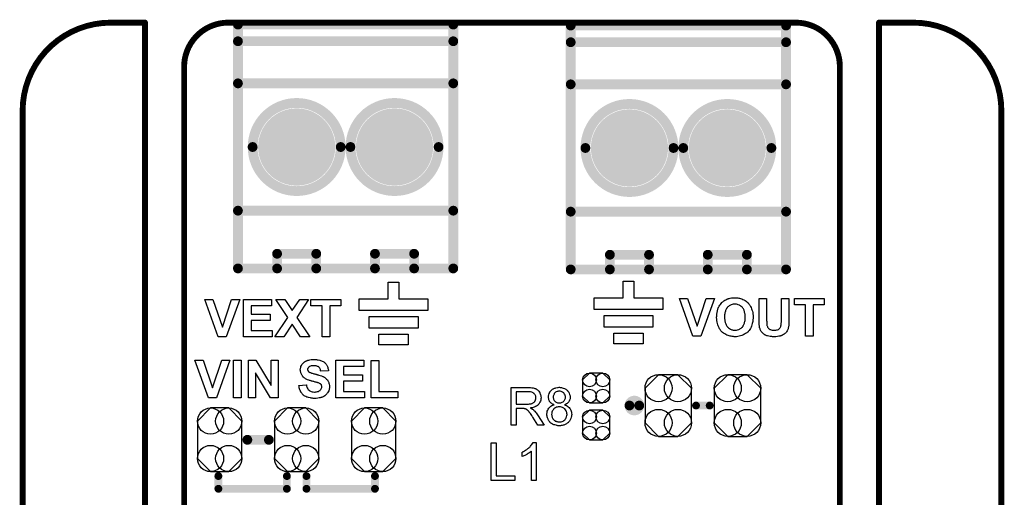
# Model space of a CAD drawing. Extents: x -0.07 to 0.95, y -0.15 to 2.1.
# Tile 13 of 13: x -0.05 to 0.95, y 1.62 to 2.1. Entities that reach past the tile are written whole.
import ezdxf

# ---------------------------------------------------------------- set-up
doc = ezdxf.new("R2010")
doc.units = 0
doc.layers.get('0').update_dxf_attribs({"linetype": 'CONTINUOUS'})
for name, color, linetype in [('gko', 6, 'CONTINUOUS'), ('gto', 2, 'CONTINUOUS'), ('gts', 1, 'CONTINUOUS')]:
    doc.layers.add(name, color=color, linetype=linetype)

# ---------------------------------------------------------------- blocks, each defined once
blk = doc.blocks.new('D34')
at = {"const_width": 0.003}
blk.add_lwpolyline([(-0.0015, 0, 1), (0.0015, 0, 1)], format="xyb", close=True, dxfattribs=at)
blk = doc.blocks.new('D36')
at = {"const_width": 0.005}
blk.add_lwpolyline([(-0.0025, 0, 1), (0.0025, 0, 1)], format="xyb", close=True, dxfattribs=at)
blk = doc.blocks.new('D33')
at = {"const_width": 0.004}
blk.add_lwpolyline([(-0.002, 0, 1), (0.002, 0, 1)], format="xyb", close=True, dxfattribs=at)
blk = doc.blocks.new('D75')
blk.add_lwpolyline([(-0.0068, -0.0152), (0.0068, -0.0152), (0.0138, -0.0082), (0.0138, 0.0082), (0.0068, 0.0152), (-0.0068, 0.0152), (-0.0138, 0.0082), (-0.0138, -0.0082)], close=True)
for centre in [(-0.0068, 0.0082), (0.0068, 0.0082), (-0.0068, -0.0082), (0.0068, -0.0082)]:
    blk.add_circle(centre, 0.007)
blk = doc.blocks.new('D76')
blk.add_lwpolyline([(-0.0227, 0.0191), (-0.0227, -0.0191), (-0.0093, -0.0325), (0.0093, -0.0325), (0.0227, -0.0191), (0.0227, 0.0191), (0.0093, 0.0325), (-0.0093, 0.0325)], close=True)
for centre in [(-0.0093, 0.0191), (0.0093, 0.0191), (-0.0093, -0.0191), (0.0093, -0.0191)]:
    blk.add_circle(centre, 0.0134)
blk = doc.blocks.new('D79')
blk.add_lwpolyline([(-0.0237, 0.0177), (-0.0237, -0.0177), (-0.0099, -0.0315), (0.0099, -0.0315), (0.0237, -0.0177), (0.0237, 0.0177), (0.0099, 0.0315), (-0.0099, 0.0315)], close=True)
for centre in [(-0.0099, 0.0177), (0.0099, 0.0177), (-0.0099, -0.0177), (0.0099, -0.0177)]:
    blk.add_circle(centre, 0.0138)
blk = doc.blocks.new('D40')
at = {"const_width": 0.03945}
blk.add_lwpolyline([(-0.019725, 0, 1), (0.019725, 0, 1)], format="xyb", close=True, dxfattribs=at)

msp = doc.modelspace()

# ---------------------------------------------------------------- linework, layer by layer
at = {"layer": 'gko', "color": 6, "const_width": 0.006}
for points in [[(0.04, 2.1, 0.414214), (-0.05, 2.01)], [(0.16, 2.1, 0.414214), (0.115, 2.055)], [(0.785, 2.055, 0.414214), (0.74, 2.1)], [(0.95, 2.01, 0.414214), (0.86, 2.1)]]:
    msp.add_lwpolyline(points, format="xyb", dxfattribs=at)
for points in [[(0.04, 2.1), (0.04, 2.1)], [(0.04, 2.1), (0.04, 2.1)], [(0.04, 2.1), (0.075, 2.1)], [(0.075, 0.9764), (0.075, 2.1)], [(0.16, 2.1), (0.16, 2.1)], [(0.16, 2.1), (0.16, 2.1)], [(0.16, 2.1), (0.74, 2.1)], [(0.825, 0.9764), (0.825, 2.1)], [(0.825, 2.1), (0.86, 2.1)], [(0.115, 1), (0.115, 2.055)], [(0.785, 2.055), (0.785, 2.055)], [(0.785, 2.055), (0.785, 2.055)], [(0.785, 1.06), (0.785, 2.055)], [(-0.05, -0.15), (-0.05, 2.01)], [(0.95, 2.01), (0.95, 2.01)], [(0.95, 2.01), (0.95, 2.01)], [(0.95, -0.05), (0.95, 2.01)]]:
    msp.add_lwpolyline(points, dxfattribs=at)
at = {"layer": 'gto', "color": 2}
for points, const_width in [([(0.17, 1.849), (0.17, 2.098)], 0.01), ([(0.17, 2.098), (0.39, 2.098)], 0.01), ([(0.39, 1.849), (0.39, 2.098)], 0.01), ([(0.51, 1.848), (0.51, 2.097)], 0.01), ([(0.51, 2.097), (0.73, 2.097)], 0.01), ([(0.73, 1.848), (0.73, 2.097)], 0.01), ([(0.17, 2.081), (0.39, 2.081)], 0.01), ([(0.51, 2.08), (0.73, 2.08)], 0.01), ([(0.17, 2.038), (0.39, 2.038)], 0.01), ([(0.51, 2.037), (0.73, 2.037)], 0.01), ([(0.185, 1.973), (0.185, 1.973)], 0.01), ([(0.275, 1.973), (0.275, 1.973)], 0.01), ([(0.275, 1.973), (0.275, 1.973)], 0.01), ([(0.285, 1.973), (0.285, 1.973)], 0.01), ([(0.375, 1.973), (0.375, 1.973)], 0.01), ([(0.375, 1.973), (0.375, 1.973)], 0.01), ([(0.525, 1.972), (0.525, 1.972)], 0.01), ([(0.615, 1.972), (0.615, 1.972)], 0.01), ([(0.615, 1.972), (0.615, 1.972)], 0.01), ([(0.625, 1.972), (0.625, 1.972)], 0.01), ([(0.715, 1.972), (0.715, 1.972)], 0.01), ([(0.715, 1.972), (0.715, 1.972)], 0.01), ([(0.17, 1.908), (0.39, 1.908)], 0.01), ([(0.51, 1.907), (0.73, 1.907)], 0.01), ([(0.21, 1.849), (0.21, 1.864)], 0.01), ([(0.21, 1.864), (0.25, 1.864)], 0.01), ([(0.25, 1.849), (0.25, 1.864)], 0.01), ([(0.31, 1.849), (0.31, 1.864)], 0.01), ([(0.31, 1.864), (0.35, 1.864)], 0.01), ([(0.35, 1.849), (0.35, 1.864)], 0.01), ([(0.55, 1.848), (0.55, 1.863)], 0.01), ([(0.55, 1.863), (0.59, 1.863)], 0.01), ([(0.59, 1.848), (0.59, 1.863)], 0.01), ([(0.65, 1.848), (0.65, 1.863)], 0.01), ([(0.65, 1.863), (0.69, 1.863)], 0.01), ([(0.69, 1.848), (0.69, 1.863)], 0.01), ([(0.17, 1.849), (0.39, 1.849)], 0.01), ([(0.51, 1.848), (0.73, 1.848)], 0.01), ([(0.57, 1.709), (0.57, 1.709)], 0.01), ([(0.58, 1.709), (0.58, 1.709)], 0.01), ([(0.58, 1.709), (0.58, 1.709)], 0.01), ([(0.638, 1.709), (0.652, 1.709)], 0.008), ([(0.1796, 1.674), (0.2016, 1.674)], 0.01), ([(0.15, 1.624), (0.15, 1.637)], 0.008), ([(0.22, 1.624), (0.22, 1.637)], 0.008), ([(0.24, 1.637), (0.24, 1.624)], 0.008), ([(0.31, 1.624), (0.31, 1.637)], 0.008), ([(0.15, 1.624), (0.22, 1.624)], 0.008), ([(0.24, 1.624), (0.31, 1.624)], 0.008)]:
    msp.add_lwpolyline(points, dxfattribs=dict(at, const_width=const_width))
at = {"layer": 'gto', "color": 2, "const_width": 0.01}
for points in [[(0.275, 1.973, 1), (0.185, 1.973)], [(0.375, 1.973, 1), (0.285, 1.973)], [(0.615, 1.972, 1), (0.525, 1.972)], [(0.715, 1.972, 1), (0.625, 1.972)], [(0.185, 1.973, 1), (0.275, 1.973)], [(0.285, 1.973, 1), (0.375, 1.973)], [(0.525, 1.972, 1), (0.615, 1.972)], [(0.625, 1.972, 1), (0.715, 1.972)], [(0.58, 1.709, 1), (0.57, 1.709)], [(0.57, 1.709, 1), (0.58, 1.709)]]:
    msp.add_lwpolyline(points, format="xyb", dxfattribs=at)
at = {"layer": 'gto', "color": 2}
for points in [[(0.3345, 1.818), (0.364, 1.818), (0.364, 1.806), (0.294, 1.806), (0.294, 1.818), (0.3235, 1.818), (0.3235, 1.835), (0.3345, 1.835), (0.3345, 1.818)], [(0.5745, 1.819), (0.604, 1.819), (0.604, 1.807), (0.534, 1.807), (0.534, 1.819), (0.5635, 1.819), (0.5635, 1.836), (0.5745, 1.836), (0.5745, 1.819)], [(0.1581, 1.779), (0.1498, 1.779), (0.136, 1.8174), (0.1444, 1.8174), (0.1541, 1.789), (0.1635, 1.8174), (0.1718, 1.8174), (0.1581, 1.779)], [(0.2042, 1.8109), (0.1835, 1.8109), (0.1835, 1.8024), (0.2028, 1.8024), (0.2028, 1.7959), (0.1835, 1.7959), (0.1835, 1.7855), (0.2049, 1.7855), (0.2049, 1.779), (0.1757, 1.779), (0.1757, 1.8174), (0.2042, 1.8174), (0.2042, 1.8109)], [(0.2301, 1.799), (0.2433, 1.779), (0.234, 1.779), (0.2255, 1.792), (0.2169, 1.779), (0.2076, 1.779), (0.2209, 1.799), (0.2088, 1.8174), (0.2179, 1.8174), (0.2255, 1.8059), (0.2331, 1.8174), (0.2421, 1.8174), (0.2301, 1.799)], [(0.2751, 1.8109), (0.2638, 1.8109), (0.2638, 1.779), (0.256, 1.779), (0.256, 1.8109), (0.2446, 1.8109), (0.2446, 1.8174), (0.2751, 1.8174), (0.2751, 1.8109)], [(0.6431, 1.78), (0.6348, 1.78), (0.621, 1.8184), (0.6294, 1.8184), (0.6391, 1.79), (0.6485, 1.8184), (0.6568, 1.8184), (0.6431, 1.78)], [(0.6785, 1.8191), (0.6791, 1.8191), (0.6798, 1.819), (0.6806, 1.8189), (0.6816, 1.8187), (0.6825, 1.8185), (0.6836, 1.8182), (0.6847, 1.8179), (0.6858, 1.8174), (0.687, 1.8169), (0.6881, 1.8163), (0.6892, 1.8156), (0.6903, 1.8147), (0.6913, 1.8138), (0.6913, 1.8137), (0.6915, 1.8136), (0.6918, 1.8132), (0.692, 1.8129), (0.6924, 1.8123), (0.6929, 1.8116), (0.6933, 1.8109), (0.6938, 1.81), (0.6943, 1.809), (0.6948, 1.8079), (0.6952, 1.8067), (0.6956, 1.8054), (0.6959, 1.804), (0.6961, 1.8025), (0.6963, 1.8009), (0.6964, 1.7991), (0.6964, 1.799), (0.6964, 1.7988), (0.6963, 1.7983), (0.6963, 1.7976), (0.6962, 1.7968), (0.6961, 1.7959), (0.6959, 1.7949), (0.6958, 1.7938), (0.6955, 1.7927), (0.6951, 1.7914), (0.6947, 1.7902), (0.6942, 1.789), (0.6936, 1.7878), (0.6929, 1.7867), (0.6922, 1.7855), (0.6913, 1.7845), (0.6912, 1.7844), (0.691, 1.7843), (0.6908, 1.784), (0.6903, 1.7837), (0.6898, 1.7833), (0.6892, 1.7828), (0.6885, 1.7824), (0.6877, 1.7819), (0.6868, 1.7814), (0.6858, 1.7809), (0.6847, 1.7805), (0.6834, 1.7801), (0.6822, 1.7798), (0.6808, 1.7795), (0.6793, 1.7793), (0.6778, 1.7793), (0.6774, 1.7793), (0.6769, 1.7793), (0.6764, 1.7794), (0.6757, 1.7794), (0.6748, 1.7796), (0.6739, 1.7797), (0.6729, 1.7799), (0.6718, 1.7802), (0.6707, 1.7806), (0.6696, 1.781), (0.6685, 1.7815), (0.6673, 1.7821), (0.6662, 1.7828), (0.6652, 1.7836), (0.6642, 1.7845), (0.6641, 1.7846), (0.664, 1.7847), (0.6637, 1.7851), (0.6634, 1.7854), (0.663, 1.786), (0.6626, 1.7867), (0.6621, 1.7874), (0.6617, 1.7883), (0.6612, 1.7892), (0.6607, 1.7903), (0.6603, 1.7915), (0.6599, 1.7928), (0.6596, 1.7942), (0.6594, 1.7957), (0.6592, 1.7973), (0.6591, 1.7989), (0.6591, 1.799), (0.6591, 1.7992), (0.6591, 1.7995), (0.6592, 1.7999), (0.6592, 1.8004), (0.6592, 1.801), (0.6593, 1.8016), (0.6594, 1.8024), (0.6596, 1.8039), (0.6599, 1.8056), (0.6603, 1.8073), (0.6608, 1.8088), (0.6608, 1.8089), (0.6609, 1.8089), (0.661, 1.8091), (0.6611, 1.8093), (0.6614, 1.8099), (0.6618, 1.8106), (0.6623, 1.8114), (0.6629, 1.8122), (0.6636, 1.8132), (0.6644, 1.8141), (0.6645, 1.8141), (0.6645, 1.8142), (0.6648, 1.8145), (0.6653, 1.8149), (0.6659, 1.8154), (0.6666, 1.816), (0.6675, 1.8166), (0.6684, 1.8171), (0.6694, 1.8176), (0.6695, 1.8176), (0.6696, 1.8176), (0.6698, 1.8177), (0.6701, 1.8178), (0.6704, 1.818), (0.6708, 1.8181), (0.6713, 1.8182), (0.6718, 1.8184), (0.673, 1.8186), (0.6744, 1.8189), (0.676, 1.8191), (0.6777, 1.8191), (0.6781, 1.8191), (0.6785, 1.8191)], [(0.6778, 1.8125), (0.6773, 1.8125), (0.677, 1.8125), (0.6766, 1.8124), (0.6761, 1.8124), (0.675, 1.8121), (0.6738, 1.8117), (0.6731, 1.8115), (0.6724, 1.8111), (0.6718, 1.8107), (0.6712, 1.8103), (0.6706, 1.8098), (0.67, 1.8092), (0.67, 1.8091), (0.6699, 1.809), (0.6697, 1.8089), (0.6696, 1.8086), (0.6693, 1.8082), (0.6691, 1.8078), (0.6688, 1.8073), (0.6686, 1.8067), (0.6683, 1.806), (0.668, 1.8053), (0.6678, 1.8045), (0.6676, 1.8036), (0.6674, 1.8026), (0.6672, 1.8015), (0.6672, 1.8004), (0.6671, 1.7992), (0.6671, 1.7991), (0.6671, 1.7989), (0.6671, 1.7986), (0.6672, 1.7981), (0.6672, 1.7976), (0.6673, 1.7969), (0.6674, 1.7963), (0.6675, 1.7955), (0.6678, 1.7939), (0.6684, 1.7923), (0.6687, 1.7914), (0.6691, 1.7907), (0.6696, 1.7899), (0.6701, 1.7893), (0.6702, 1.7892), (0.6703, 1.7891), (0.6705, 1.7889), (0.6707, 1.7888), (0.6709, 1.7885), (0.6713, 1.7882), (0.6717, 1.7879), (0.6722, 1.7876), (0.6733, 1.7869), (0.6746, 1.7864), (0.6753, 1.7862), (0.6761, 1.786), (0.6769, 1.7859), (0.6778, 1.7859), (0.6782, 1.7859), (0.6786, 1.7859), (0.6789, 1.786), (0.6794, 1.786), (0.6804, 1.7863), (0.6817, 1.7867), (0.6823, 1.787), (0.6829, 1.7873), (0.6835, 1.7877), (0.6842, 1.7881), (0.6848, 1.7886), (0.6854, 1.7892), (0.6854, 1.7893), (0.6855, 1.7894), (0.6857, 1.7895), (0.6858, 1.7898), (0.6861, 1.7902), (0.6863, 1.7907), (0.6866, 1.7912), (0.6869, 1.7918), (0.6872, 1.7924), (0.6874, 1.7932), (0.6877, 1.794), (0.6879, 1.7949), (0.6881, 1.7959), (0.6883, 1.7969), (0.6883, 1.7981), (0.6884, 1.7993), (0.6884, 1.7994), (0.6884, 1.7996), (0.6884, 1.7999), (0.6883, 1.8004), (0.6883, 1.801), (0.6882, 1.8016), (0.6882, 1.8023), (0.688, 1.803), (0.6877, 1.8046), (0.6872, 1.8063), (0.6868, 1.8071), (0.6864, 1.8079), (0.6859, 1.8086), (0.6854, 1.8092), (0.6854, 1.8093), (0.6853, 1.8094), (0.6852, 1.8095), (0.6849, 1.8097), (0.6846, 1.81), (0.6843, 1.8103), (0.6839, 1.8106), (0.6834, 1.8109), (0.6829, 1.8112), (0.6823, 1.8115), (0.681, 1.812), (0.6803, 1.8122), (0.6795, 1.8124), (0.6787, 1.8125), (0.6778, 1.8125)], [(0.733, 1.7981), (0.733, 1.7981), (0.733, 1.7979), (0.733, 1.7975), (0.733, 1.797), (0.733, 1.7965), (0.7329, 1.7958), (0.7329, 1.7951), (0.7329, 1.7944), (0.7328, 1.7928), (0.7327, 1.7911), (0.7327, 1.7904), (0.7326, 1.7897), (0.7324, 1.789), (0.7323, 1.7884), (0.7323, 1.7883), (0.7323, 1.7883), (0.7323, 1.7881), (0.7322, 1.7879), (0.7321, 1.7874), (0.7318, 1.7867), (0.7315, 1.7859), (0.7311, 1.7852), (0.7306, 1.7843), (0.73, 1.7836), (0.7299, 1.7834), (0.7297, 1.7832), (0.7293, 1.7829), (0.7288, 1.7824), (0.7282, 1.7819), (0.7274, 1.7814), (0.7265, 1.7809), (0.7255, 1.7804), (0.7255, 1.7804), (0.7254, 1.7804), (0.7252, 1.7803), (0.725, 1.7803), (0.7247, 1.7802), (0.7244, 1.7801), (0.724, 1.7799), (0.7235, 1.7799), (0.7225, 1.7797), (0.7212, 1.7794), (0.7197, 1.7793), (0.7181, 1.7793), (0.7172, 1.7793), (0.7167, 1.7793), (0.7162, 1.7793), (0.7156, 1.7794), (0.715, 1.7794), (0.7137, 1.7796), (0.7123, 1.7798), (0.7109, 1.7801), (0.7103, 1.7803), (0.7097, 1.7805), (0.7097, 1.7805), (0.7096, 1.7806), (0.7093, 1.7807), (0.7087, 1.781), (0.7081, 1.7814), (0.7074, 1.7819), (0.7066, 1.7824), (0.7059, 1.7831), (0.7052, 1.7838), (0.7052, 1.7839), (0.705, 1.7842), (0.7047, 1.7846), (0.7044, 1.7852), (0.704, 1.7858), (0.7036, 1.7865), (0.7034, 1.7873), (0.7031, 1.7881), (0.7031, 1.7882), (0.703, 1.7883), (0.703, 1.7884), (0.703, 1.7887), (0.7029, 1.789), (0.7029, 1.7895), (0.7028, 1.79), (0.7028, 1.7905), (0.7026, 1.7912), (0.7026, 1.7919), (0.7025, 1.7927), (0.7025, 1.7936), (0.7024, 1.7945), (0.7024, 1.7956), (0.7024, 1.7967), (0.7024, 1.7979), (0.7024, 1.8184), (0.7101, 1.8184), (0.7101, 1.7975), (0.7101, 1.7975), (0.7101, 1.7973), (0.7101, 1.7971), (0.7101, 1.7968), (0.7101, 1.7963), (0.7101, 1.7959), (0.7102, 1.7949), (0.7102, 1.7938), (0.7102, 1.7927), (0.7103, 1.7922), (0.7103, 1.7918), (0.7104, 1.7914), (0.7104, 1.7911), (0.7104, 1.791), (0.7105, 1.7907), (0.7107, 1.7903), (0.7109, 1.7897), (0.7112, 1.7891), (0.7116, 1.7885), (0.7121, 1.7878), (0.7127, 1.7873), (0.7129, 1.7872), (0.7131, 1.787), (0.7135, 1.7868), (0.7141, 1.7866), (0.7149, 1.7863), (0.7157, 1.7861), (0.7167, 1.7859), (0.7179, 1.7859), (0.7185, 1.7859), (0.719, 1.7859), (0.7197, 1.786), (0.7206, 1.7862), (0.7213, 1.7864), (0.7222, 1.7868), (0.7228, 1.7872), (0.7229, 1.7873), (0.7231, 1.7874), (0.7234, 1.7877), (0.7237, 1.7881), (0.7241, 1.7886), (0.7244, 1.7892), (0.7247, 1.7898), (0.7248, 1.7905), (0.7248, 1.7906), (0.7249, 1.7909), (0.725, 1.7914), (0.7251, 1.792), (0.7251, 1.7925), (0.7251, 1.793), (0.7251, 1.7935), (0.7252, 1.7941), (0.7252, 1.7948), (0.7252, 1.7955), (0.7252, 1.7963), (0.7252, 1.7971), (0.7252, 1.8184), (0.733, 1.8184), (0.733, 1.7981)], [(0.769, 1.8119), (0.7576, 1.8119), (0.7576, 1.78), (0.7499, 1.78), (0.7499, 1.8119), (0.7385, 1.8119), (0.7385, 1.8184), (0.769, 1.8184), (0.769, 1.8119)], [(0.594, 1.789), (0.544, 1.789), (0.544, 1.801), (0.594, 1.801), (0.594, 1.789)], [(0.354, 1.788), (0.304, 1.788), (0.304, 1.8), (0.354, 1.8), (0.354, 1.788)], [(0.344, 1.771), (0.314, 1.771), (0.314, 1.782), (0.344, 1.782), (0.344, 1.771)], [(0.584, 1.772), (0.554, 1.772), (0.554, 1.783), (0.584, 1.783), (0.584, 1.772)], [(0.1481, 1.717), (0.1398, 1.717), (0.126, 1.7554), (0.1344, 1.7554), (0.1441, 1.727), (0.1535, 1.7554), (0.1618, 1.7554), (0.1481, 1.717)], [(0.1732, 1.717), (0.1655, 1.717), (0.1655, 1.7554), (0.1732, 1.7554), (0.1732, 1.717)], [(0.2112, 1.717), (0.2034, 1.717), (0.1878, 1.7423), (0.1878, 1.717), (0.1807, 1.717), (0.1807, 1.7554), (0.1882, 1.7554), (0.204, 1.7295), (0.204, 1.7554), (0.2112, 1.7554), (0.2112, 1.717)], [(0.2489, 1.7561), (0.2495, 1.756), (0.2502, 1.756), (0.2509, 1.7558), (0.2518, 1.7557), (0.2535, 1.7554), (0.2544, 1.7551), (0.2553, 1.7548), (0.2562, 1.7544), (0.257, 1.754), (0.2578, 1.7535), (0.2585, 1.7529), (0.2586, 1.7529), (0.2587, 1.7527), (0.2589, 1.7526), (0.2591, 1.7524), (0.2594, 1.752), (0.2597, 1.7516), (0.26, 1.7512), (0.2604, 1.7507), (0.2608, 1.7501), (0.2611, 1.7495), (0.2614, 1.7487), (0.2617, 1.748), (0.262, 1.7472), (0.2622, 1.7463), (0.2624, 1.7454), (0.2624, 1.7444), (0.2546, 1.7441), (0.2546, 1.7442), (0.2546, 1.7443), (0.2545, 1.7446), (0.2544, 1.7451), (0.2542, 1.7457), (0.2539, 1.7465), (0.2535, 1.7471), (0.253, 1.7478), (0.2525, 1.7484), (0.2524, 1.7484), (0.2522, 1.7486), (0.2518, 1.7488), (0.2513, 1.749), (0.2506, 1.7492), (0.2498, 1.7495), (0.2488, 1.7496), (0.2476, 1.7497), (0.247, 1.7497), (0.2464, 1.7496), (0.2457, 1.7495), (0.2449, 1.7494), (0.244, 1.7491), (0.2432, 1.7487), (0.2424, 1.7482), (0.2423, 1.7482), (0.2422, 1.7481), (0.242, 1.7479), (0.2418, 1.7476), (0.2416, 1.7473), (0.2413, 1.7469), (0.2412, 1.7464), (0.2412, 1.7459), (0.2412, 1.7458), (0.2412, 1.7456), (0.2412, 1.7454), (0.2413, 1.7451), (0.2414, 1.7447), (0.2416, 1.7443), (0.2419, 1.7439), (0.2423, 1.7435), (0.2423, 1.7435), (0.2426, 1.7433), (0.2428, 1.7432), (0.243, 1.7431), (0.2433, 1.7429), (0.2437, 1.7428), (0.2442, 1.7426), (0.2447, 1.7424), (0.2453, 1.7421), (0.2459, 1.7419), (0.2467, 1.7417), (0.2475, 1.7415), (0.2484, 1.7413), (0.2494, 1.741), (0.2494, 1.741), (0.2497, 1.7409), (0.2499, 1.7409), (0.2503, 1.7408), (0.2508, 1.7406), (0.2513, 1.7405), (0.2519, 1.7403), (0.2525, 1.7401), (0.2539, 1.7397), (0.2553, 1.7393), (0.2566, 1.7388), (0.2571, 1.7385), (0.2577, 1.7382), (0.2578, 1.7382), (0.2578, 1.7381), (0.2581, 1.7379), (0.2586, 1.7376), (0.2593, 1.7371), (0.2599, 1.7366), (0.2606, 1.7359), (0.2614, 1.7351), (0.262, 1.7343), (0.262, 1.7341), (0.2622, 1.7338), (0.2625, 1.7333), (0.2628, 1.7326), (0.263, 1.7317), (0.2633, 1.7307), (0.2635, 1.7295), (0.2635, 1.7282), (0.2635, 1.7281), (0.2635, 1.728), (0.2635, 1.7278), (0.2635, 1.7276), (0.2635, 1.7273), (0.2634, 1.7269), (0.2633, 1.7262), (0.2631, 1.7252), (0.2628, 1.7241), (0.2623, 1.723), (0.2616, 1.7219), (0.2616, 1.7219), (0.2615, 1.7218), (0.2613, 1.7215), (0.2609, 1.7209), (0.2603, 1.7203), (0.2596, 1.7196), (0.2586, 1.7189), (0.2576, 1.7183), (0.2564, 1.7177), (0.2564, 1.7177), (0.2563, 1.7176), (0.2561, 1.7176), (0.2558, 1.7174), (0.2555, 1.7173), (0.2551, 1.7172), (0.2546, 1.7171), (0.2541, 1.717), (0.2535, 1.7168), (0.2529, 1.7167), (0.2515, 1.7165), (0.2499, 1.7163), (0.2481, 1.7163), (0.2474, 1.7163), (0.2469, 1.7163), (0.2463, 1.7164), (0.2456, 1.7164), (0.2448, 1.7166), (0.244, 1.7167), (0.2422, 1.7171), (0.2412, 1.7174), (0.2403, 1.7177), (0.2394, 1.7181), (0.2385, 1.7185), (0.2377, 1.719), (0.2369, 1.7196), (0.2368, 1.7197), (0.2367, 1.7198), (0.2365, 1.7199), (0.2363, 1.7202), (0.2359, 1.7206), (0.2356, 1.7211), (0.2352, 1.7216), (0.2348, 1.7221), (0.2344, 1.7228), (0.2341, 1.7235), (0.2337, 1.7243), (0.2333, 1.7252), (0.233, 1.7262), (0.2327, 1.7272), (0.2324, 1.7283), (0.2323, 1.7295), (0.2398, 1.7302), (0.2398, 1.7302), (0.2399, 1.73), (0.2399, 1.7298), (0.2399, 1.7296), (0.2402, 1.7289), (0.2404, 1.7281), (0.2408, 1.7272), (0.2413, 1.7262), (0.2418, 1.7254), (0.2426, 1.7246), (0.2427, 1.7245), (0.2429, 1.7243), (0.2434, 1.724), (0.244, 1.7237), (0.2449, 1.7234), (0.2458, 1.7231), (0.2469, 1.7229), (0.2482, 1.7228), (0.2488, 1.7228), (0.2495, 1.7229), (0.2503, 1.723), (0.2512, 1.7232), (0.2522, 1.7235), (0.253, 1.7239), (0.2538, 1.7244), (0.2539, 1.7244), (0.2541, 1.7247), (0.2544, 1.725), (0.2548, 1.7254), (0.2551, 1.726), (0.2555, 1.7267), (0.2557, 1.7273), (0.2558, 1.7281), (0.2558, 1.7282), (0.2558, 1.7283), (0.2557, 1.7286), (0.2556, 1.7289), (0.2555, 1.7293), (0.2554, 1.7297), (0.2552, 1.73), (0.2549, 1.7304), (0.2549, 1.7305), (0.2548, 1.7306), (0.2546, 1.7308), (0.2543, 1.731), (0.2539, 1.7313), (0.2534, 1.7315), (0.2529, 1.7318), (0.2522, 1.7321), (0.2521, 1.7321), (0.2519, 1.7322), (0.2515, 1.7323), (0.2512, 1.7324), (0.2509, 1.7325), (0.2505, 1.7326), (0.25, 1.7328), (0.2495, 1.7329), (0.249, 1.733), (0.2483, 1.7332), (0.2476, 1.7334), (0.2468, 1.7336), (0.2459, 1.7338), (0.2459, 1.7338), (0.2457, 1.7339), (0.2453, 1.734), (0.2449, 1.7341), (0.2444, 1.7343), (0.2438, 1.7344), (0.2432, 1.7346), (0.2425, 1.7349), (0.2411, 1.7354), (0.2397, 1.7361), (0.2389, 1.7364), (0.2383, 1.7368), (0.2377, 1.7372), (0.2372, 1.7376), (0.2372, 1.7376), (0.2371, 1.7378), (0.2369, 1.7379), (0.2367, 1.7381), (0.2364, 1.7385), (0.2361, 1.7389), (0.2358, 1.7393), (0.2355, 1.7398), (0.2348, 1.7409), (0.2343, 1.7423), (0.2341, 1.743), (0.2339, 1.7437), (0.2338, 1.7445), (0.2337, 1.7454), (0.2337, 1.7454), (0.2337, 1.7455), (0.2337, 1.7456), (0.2337, 1.7459), (0.2338, 1.7464), (0.2339, 1.7471), (0.2341, 1.748), (0.2344, 1.7489), (0.2348, 1.7499), (0.2353, 1.7509), (0.2353, 1.7509), (0.2354, 1.751), (0.2357, 1.7513), (0.236, 1.7517), (0.2366, 1.7523), (0.2372, 1.7529), (0.2381, 1.7536), (0.239, 1.7542), (0.2401, 1.7547), (0.2402, 1.7547), (0.2403, 1.7548), (0.2404, 1.7549), (0.2407, 1.755), (0.241, 1.7551), (0.2413, 1.7552), (0.2418, 1.7553), (0.2423, 1.7555), (0.2434, 1.7557), (0.2447, 1.7559), (0.2461, 1.7561), (0.2477, 1.7561), (0.2484, 1.7561), (0.2489, 1.7561)], [(0.2986, 1.7489), (0.2779, 1.7489), (0.2779, 1.7404), (0.2972, 1.7404), (0.2972, 1.7339), (0.2779, 1.7339), (0.2779, 1.7235), (0.2993, 1.7235), (0.2993, 1.717), (0.2701, 1.717), (0.2701, 1.7554), (0.2986, 1.7554), (0.2986, 1.7489)], [(0.3139, 1.7235), (0.3332, 1.7235), (0.3332, 1.717), (0.3061, 1.717), (0.3061, 1.7551), (0.3139, 1.7551), (0.3139, 1.7235)], [(0.4673, 1.7274), (0.4678, 1.7274), (0.4689, 1.7273), (0.4701, 1.7271), (0.4715, 1.727), (0.4727, 1.7267), (0.4733, 1.7265), (0.4738, 1.7264), (0.4739, 1.7264), (0.4739, 1.7263), (0.4743, 1.7261), (0.4748, 1.7259), (0.4754, 1.7255), (0.476, 1.725), (0.4767, 1.7244), (0.4774, 1.7236), (0.4781, 1.7227), (0.4781, 1.7226), (0.4781, 1.7226), (0.4784, 1.7222), (0.4786, 1.7217), (0.4789, 1.721), (0.4792, 1.7201), (0.4795, 1.7191), (0.4796, 1.7181), (0.4797, 1.7169), (0.4797, 1.7169), (0.4797, 1.7168), (0.4797, 1.7165), (0.4796, 1.7163), (0.4796, 1.7159), (0.4796, 1.7155), (0.4794, 1.7145), (0.479, 1.7134), (0.4786, 1.7123), (0.4779, 1.7111), (0.4775, 1.7105), (0.477, 1.71), (0.477, 1.7099), (0.4769, 1.7099), (0.4767, 1.7097), (0.4765, 1.7095), (0.4762, 1.7093), (0.4759, 1.7091), (0.4755, 1.7088), (0.475, 1.7085), (0.4745, 1.7082), (0.4739, 1.7079), (0.4732, 1.7076), (0.4725, 1.7073), (0.4716, 1.7071), (0.4708, 1.7068), (0.4699, 1.7066), (0.4689, 1.7065), (0.469, 1.7064), (0.4692, 1.7063), (0.4695, 1.7061), (0.47, 1.7059), (0.471, 1.7053), (0.4715, 1.7049), (0.4719, 1.7045), (0.472, 1.7044), (0.4723, 1.7042), (0.4728, 1.7037), (0.4733, 1.7032), (0.4739, 1.7024), (0.4746, 1.7015), (0.4754, 1.7005), (0.4761, 1.6994), (0.4827, 1.689), (0.4764, 1.689), (0.4714, 1.697), (0.4714, 1.697), (0.4713, 1.6972), (0.4711, 1.6973), (0.471, 1.6975), (0.4706, 1.6982), (0.4701, 1.6989), (0.4695, 1.6998), (0.4689, 1.7007), (0.4683, 1.7015), (0.4677, 1.7023), (0.4676, 1.7023), (0.4675, 1.7025), (0.4672, 1.7029), (0.4668, 1.7033), (0.466, 1.7041), (0.4655, 1.7045), (0.4651, 1.7048), (0.465, 1.7049), (0.4649, 1.7049), (0.4647, 1.705), (0.4644, 1.7052), (0.464, 1.7054), (0.4637, 1.7055), (0.4628, 1.7058), (0.4627, 1.7058), (0.4626, 1.7059), (0.4624, 1.7059), (0.4621, 1.7059), (0.4617, 1.706), (0.4613, 1.706), (0.4607, 1.706), (0.4541, 1.706), (0.4541, 1.689), (0.449, 1.689), (0.449, 1.7274), (0.4668, 1.7274), (0.4673, 1.7274)], [(0.4662, 1.7231), (0.4541, 1.7231), (0.4541, 1.7104), (0.4655, 1.7104), (0.4662, 1.7105), (0.467, 1.7105), (0.4679, 1.7106), (0.4688, 1.7107), (0.4696, 1.7109), (0.4704, 1.7111), (0.4705, 1.7111), (0.4708, 1.7113), (0.4711, 1.7114), (0.4715, 1.7116), (0.472, 1.712), (0.4725, 1.7124), (0.473, 1.7129), (0.4734, 1.7134), (0.4735, 1.7135), (0.4736, 1.7137), (0.4738, 1.714), (0.474, 1.7145), (0.4741, 1.715), (0.4743, 1.7155), (0.4744, 1.7162), (0.4745, 1.7169), (0.4745, 1.7169), (0.4745, 1.717), (0.4744, 1.7173), (0.4744, 1.7178), (0.4743, 1.7185), (0.474, 1.7191), (0.4736, 1.7199), (0.4731, 1.7206), (0.4725, 1.7214), (0.4724, 1.7214), (0.4721, 1.7216), (0.4716, 1.7219), (0.4709, 1.7222), (0.4701, 1.7226), (0.469, 1.7229), (0.4677, 1.7231), (0.4662, 1.7231)], [(0.4991, 1.7275), (0.4995, 1.7275), (0.5, 1.7274), (0.5006, 1.7274), (0.5011, 1.7272), (0.5024, 1.7269), (0.5038, 1.7264), (0.5044, 1.726), (0.5051, 1.7256), (0.5057, 1.7251), (0.5063, 1.7246), (0.5064, 1.7246), (0.5064, 1.7245), (0.5066, 1.7244), (0.5068, 1.7241), (0.5071, 1.7238), (0.5073, 1.7235), (0.5079, 1.7226), (0.5084, 1.7216), (0.5089, 1.7204), (0.5093, 1.719), (0.5094, 1.7182), (0.5094, 1.7175), (0.5094, 1.7174), (0.5094, 1.7174), (0.5094, 1.717), (0.5094, 1.7165), (0.5093, 1.7159), (0.5091, 1.7151), (0.5088, 1.7144), (0.5085, 1.7136), (0.508, 1.7128), (0.5079, 1.7127), (0.5077, 1.7125), (0.5074, 1.7121), (0.5069, 1.7117), (0.5063, 1.7112), (0.5056, 1.7107), (0.5048, 1.7102), (0.5038, 1.7098), (0.5038, 1.7098), (0.5039, 1.7097), (0.5041, 1.7096), (0.5043, 1.7095), (0.505, 1.7093), (0.5058, 1.7089), (0.5066, 1.7083), (0.5075, 1.7077), (0.5083, 1.7069), (0.5091, 1.706), (0.5091, 1.706), (0.5092, 1.7059), (0.5094, 1.7056), (0.5097, 1.705), (0.51, 1.7043), (0.5104, 1.7034), (0.5107, 1.7024), (0.5109, 1.7012), (0.511, 1.6999), (0.511, 1.6999), (0.511, 1.6997), (0.511, 1.6994), (0.5109, 1.6991), (0.5109, 1.6987), (0.5108, 1.6982), (0.5107, 1.6977), (0.5106, 1.697), (0.5102, 1.6958), (0.5099, 1.6951), (0.5095, 1.6944), (0.5091, 1.6937), (0.5087, 1.693), (0.5081, 1.6923), (0.5075, 1.6917), (0.5074, 1.6916), (0.5073, 1.6915), (0.5072, 1.6913), (0.5069, 1.6912), (0.5065, 1.6909), (0.5061, 1.6906), (0.5056, 1.6903), (0.5051, 1.69), (0.5044, 1.6897), (0.5037, 1.6894), (0.5029, 1.6891), (0.5022, 1.6888), (0.5013, 1.6887), (0.5003, 1.6885), (0.4994, 1.6884), (0.4983, 1.6883), (0.4978, 1.6883), (0.4974, 1.6884), (0.4969, 1.6884), (0.4963, 1.6885), (0.4957, 1.6886), (0.4951, 1.6888), (0.4936, 1.6892), (0.4928, 1.6894), (0.4921, 1.6897), (0.4913, 1.6901), (0.4905, 1.6906), (0.4898, 1.6911), (0.4891, 1.6917), (0.4891, 1.6917), (0.489, 1.6918), (0.4888, 1.692), (0.4886, 1.6923), (0.4883, 1.6926), (0.488, 1.693), (0.4877, 1.6934), (0.4874, 1.694), (0.4871, 1.6946), (0.4868, 1.6952), (0.4862, 1.6966), (0.486, 1.6974), (0.4859, 1.6983), (0.4857, 1.6992), (0.4857, 1.7), (0.4857, 1.7001), (0.4857, 1.7002), (0.4857, 1.7004), (0.4857, 1.7007), (0.4857, 1.701), (0.4858, 1.7014), (0.4859, 1.7023), (0.4861, 1.7033), (0.4865, 1.7043), (0.487, 1.7053), (0.4876, 1.7063), (0.4876, 1.7064), (0.4877, 1.7064), (0.4879, 1.7067), (0.4883, 1.7071), (0.489, 1.7077), (0.4897, 1.7083), (0.4907, 1.7089), (0.4917, 1.7094), (0.493, 1.7098), (0.493, 1.7098), (0.4929, 1.7098), (0.4927, 1.7099), (0.4925, 1.71), (0.492, 1.7102), (0.4913, 1.7105), (0.4906, 1.711), (0.4899, 1.7115), (0.4892, 1.7121), (0.4886, 1.7128), (0.4886, 1.7129), (0.4884, 1.7131), (0.4882, 1.7136), (0.488, 1.7141), (0.4877, 1.7149), (0.4875, 1.7157), (0.4873, 1.7166), (0.4872, 1.7176), (0.4872, 1.7177), (0.4872, 1.7178), (0.4872, 1.718), (0.4873, 1.7184), (0.4874, 1.7187), (0.4874, 1.7191), (0.4876, 1.7201), (0.488, 1.7212), (0.4885, 1.7224), (0.4888, 1.723), (0.4892, 1.7236), (0.4897, 1.7241), (0.4902, 1.7247), (0.4903, 1.7247), (0.4904, 1.7248), (0.4906, 1.725), (0.4908, 1.7251), (0.4911, 1.7254), (0.4915, 1.7256), (0.4919, 1.7259), (0.4923, 1.7261), (0.4929, 1.7264), (0.4935, 1.7267), (0.4942, 1.7269), (0.4949, 1.7271), (0.4965, 1.7275), (0.4973, 1.7275), (0.4982, 1.7276), (0.4987, 1.7276), (0.4991, 1.7275)], [(0.4983, 1.7237), (0.4979, 1.7237), (0.4974, 1.7236), (0.4967, 1.7235), (0.496, 1.7232), (0.4952, 1.723), (0.4945, 1.7225), (0.4938, 1.7219), (0.4937, 1.7219), (0.4935, 1.7216), (0.4932, 1.7212), (0.493, 1.7207), (0.4926, 1.7201), (0.4923, 1.7194), (0.4921, 1.7186), (0.4921, 1.7177), (0.4921, 1.7177), (0.4921, 1.7176), (0.4921, 1.7173), (0.4922, 1.7168), (0.4923, 1.7162), (0.4925, 1.7155), (0.4928, 1.7148), (0.4932, 1.714), (0.4938, 1.7133), (0.4938, 1.7133), (0.4941, 1.713), (0.4945, 1.7128), (0.495, 1.7125), (0.4957, 1.7121), (0.4965, 1.7119), (0.4973, 1.7116), (0.4983, 1.7116), (0.4985, 1.7116), (0.4988, 1.7116), (0.4993, 1.7117), (0.4999, 1.7118), (0.5007, 1.712), (0.5014, 1.7123), (0.5022, 1.7128), (0.5028, 1.7133), (0.5029, 1.7134), (0.5031, 1.7136), (0.5034, 1.714), (0.5037, 1.7145), (0.5041, 1.7151), (0.5043, 1.7158), (0.5046, 1.7166), (0.5046, 1.7175), (0.5046, 1.7176), (0.5046, 1.7176), (0.5046, 1.718), (0.5045, 1.7185), (0.5044, 1.7191), (0.5042, 1.7197), (0.5038, 1.7205), (0.5034, 1.7212), (0.5028, 1.7219), (0.5027, 1.722), (0.5024, 1.7222), (0.5021, 1.7225), (0.5016, 1.7228), (0.5009, 1.7231), (0.5002, 1.7234), (0.4993, 1.7236), (0.4983, 1.7237)], [(0.4982, 1.7078), (0.4978, 1.7078), (0.4976, 1.7077), (0.497, 1.7076), (0.4962, 1.7075), (0.4953, 1.7072), (0.4945, 1.7068), (0.4935, 1.7063), (0.4927, 1.7055), (0.4926, 1.7054), (0.4923, 1.7052), (0.492, 1.7047), (0.4916, 1.704), (0.4912, 1.7032), (0.4908, 1.7023), (0.4906, 1.7012), (0.4905, 1.7), (0.4905, 1.6999), (0.4905, 1.6997), (0.4906, 1.6993), (0.4906, 1.6988), (0.4907, 1.6982), (0.4909, 1.6975), (0.4911, 1.6969), (0.4914, 1.6962), (0.4915, 1.6961), (0.4916, 1.6958), (0.4918, 1.6955), (0.4921, 1.6951), (0.4925, 1.6946), (0.493, 1.6941), (0.4936, 1.6937), (0.4942, 1.6932), (0.4943, 1.6932), (0.4946, 1.6931), (0.495, 1.6929), (0.4955, 1.6927), (0.4961, 1.6926), (0.4968, 1.6924), (0.4976, 1.6923), (0.4983, 1.6922), (0.4987, 1.6922), (0.4989, 1.6923), (0.4996, 1.6923), (0.5003, 1.6925), (0.5012, 1.6928), (0.5022, 1.6931), (0.5031, 1.6937), (0.5039, 1.6944), (0.5041, 1.6945), (0.5043, 1.6948), (0.5047, 1.6953), (0.5051, 1.6959), (0.5054, 1.6967), (0.5058, 1.6976), (0.5061, 1.6987), (0.5062, 1.6999), (0.5062, 1.6999), (0.5062, 1.7), (0.5062, 1.7002), (0.5061, 1.7004), (0.5061, 1.701), (0.5059, 1.7019), (0.5056, 1.7027), (0.5052, 1.7037), (0.5047, 1.7046), (0.5039, 1.7055), (0.5038, 1.7056), (0.5035, 1.7058), (0.503, 1.7062), (0.5023, 1.7066), (0.5015, 1.707), (0.5005, 1.7074), (0.4994, 1.7076), (0.4982, 1.7078)], [(0.4339, 1.6371), (0.4528, 1.6371), (0.4528, 1.6325), (0.4288, 1.6325), (0.4288, 1.6709), (0.4339, 1.6709), (0.4339, 1.6371)], [(0.4747, 1.6325), (0.4699, 1.6325), (0.4699, 1.6625), (0.4699, 1.6625), (0.4696, 1.6622), (0.4693, 1.6619), (0.4687, 1.6615), (0.4681, 1.661), (0.4673, 1.6605), (0.4664, 1.6599), (0.4654, 1.6593), (0.4654, 1.6593), (0.4653, 1.6592), (0.465, 1.659), (0.4644, 1.6587), (0.4638, 1.6584), (0.463, 1.658), (0.4622, 1.6576), (0.4613, 1.6572), (0.4605, 1.6569), (0.4605, 1.6614), (0.4606, 1.6614), (0.4607, 1.6615), (0.4609, 1.6616), (0.4612, 1.6617), (0.4615, 1.6619), (0.4619, 1.6621), (0.4628, 1.6627), (0.4639, 1.6633), (0.4651, 1.6641), (0.4662, 1.665), (0.4674, 1.6659), (0.4674, 1.666), (0.4675, 1.666), (0.4677, 1.6662), (0.4679, 1.6664), (0.4684, 1.6669), (0.469, 1.6676), (0.4697, 1.6684), (0.4704, 1.6692), (0.471, 1.6701), (0.4716, 1.6711), (0.4747, 1.6711), (0.4747, 1.6325)]]:
    msp.add_lwpolyline(points, dxfattribs=at)

# ---------------------------------------------------------------- block references
at = {"layer": 'gko'}
for p in [(0.04, 2.1), (0.04, 2.1), (0.04, 2.1), (0.04, 2.1), (0.075, 2.1), (0.075, 2.1), (0.16, 2.1), (0.16, 2.1), (0.16, 2.1), (0.16, 2.1), (0.74, 2.1), (0.74, 2.1), (0.825, 2.1), (0.825, 2.1), (0.86, 2.1), (0.86, 2.1), (0.115, 2.055), (0.115, 2.055), (0.785, 2.055), (0.785, 2.055), (0.785, 2.055), (0.785, 2.055), (-0.05, 2.01), (-0.05, 2.01), (0.95, 2.01), (0.95, 2.01), (0.95, 2.01), (0.95, 2.01)]:
    msp.add_blockref('D34', p, dxfattribs=at)
at = {"layer": 'gto'}
for name, p in [('D36', (0.17, 2.098)), ('D36', (0.39, 2.098)), ('D36', (0.39, 2.098)), ('D36', (0.51, 2.097)), ('D36', (0.73, 2.097)), ('D36', (0.73, 2.097)), ('D36', (0.17, 2.081)), ('D36', (0.39, 2.081)), ('D36', (0.51, 2.08)), ('D36', (0.73, 2.08)), ('D36', (0.17, 2.038)), ('D36', (0.39, 2.038)), ('D36', (0.51, 2.037)), ('D36', (0.73, 2.037)), ('D36', (0.185, 1.973)), ('D36', (0.185, 1.973)), ('D36', (0.275, 1.973)), ('D36', (0.275, 1.973)), ('D36', (0.275, 1.973)), ('D36', (0.275, 1.973)), ('D36', (0.285, 1.973)), ('D36', (0.285, 1.973)), ('D36', (0.375, 1.973)), ('D36', (0.375, 1.973)), ('D36', (0.375, 1.973)), ('D36', (0.375, 1.973)), ('D36', (0.525, 1.972)), ('D36', (0.525, 1.972)), ('D36', (0.615, 1.972)), ('D36', (0.615, 1.972)), ('D36', (0.615, 1.972)), ('D36', (0.615, 1.972)), ('D36', (0.625, 1.972)), ('D36', (0.625, 1.972)), ('D36', (0.715, 1.972)), ('D36', (0.715, 1.972)), ('D36', (0.715, 1.972)), ('D36', (0.715, 1.972)), ('D36', (0.17, 1.908)), ('D36', (0.39, 1.908)), ('D36', (0.51, 1.907)), ('D36', (0.73, 1.907)), ('D36', (0.21, 1.864)), ('D36', (0.25, 1.864)), ('D36', (0.25, 1.864)), ('D36', (0.31, 1.864)), ('D36', (0.35, 1.864)), ('D36', (0.35, 1.864)), ('D36', (0.55, 1.863)), ('D36', (0.59, 1.863)), ('D36', (0.59, 1.863)), ('D36', (0.65, 1.863)), ('D36', (0.69, 1.863)), ('D36', (0.69, 1.863)), ('D36', (0.17, 1.849)), ('D36', (0.17, 1.849)), ('D36', (0.21, 1.849)), ('D36', (0.25, 1.849)), ('D36', (0.31, 1.849)), ('D36', (0.35, 1.849)), ('D36', (0.39, 1.849)), ('D36', (0.39, 1.849)), ('D36', (0.51, 1.848)), ('D36', (0.51, 1.848)), ('D36', (0.55, 1.848)), ('D36', (0.59, 1.848)), ('D36', (0.65, 1.848)), ('D36', (0.69, 1.848)), ('D36', (0.73, 1.848)), ('D36', (0.73, 1.848)), ('D36', (0.57, 1.709)), ('D36', (0.57, 1.709)), ('D36', (0.58, 1.709)), ('D36', (0.58, 1.709)), ('D36', (0.58, 1.709)), ('D36', (0.58, 1.709)), ('D33', (0.638, 1.709)), ('D33', (0.652, 1.709)), ('D36', (0.1796, 1.674)), ('D36', (0.2016, 1.674)), ('D33', (0.15, 1.637)), ('D33', (0.22, 1.637)), ('D33', (0.24, 1.637)), ('D33', (0.31, 1.637)), ('D33', (0.15, 1.624)), ('D33', (0.15, 1.624)), ('D33', (0.22, 1.624)), ('D33', (0.22, 1.624)), ('D33', (0.24, 1.624)), ('D33', (0.24, 1.624)), ('D33', (0.31, 1.624)), ('D33', (0.31, 1.624))]:
    msp.add_blockref(name, p, dxfattribs=at)
at = {"layer": 'gts'}
for name, p in [('D40', (0.23, 1.973)), ('D40', (0.33, 1.973)), ('D40', (0.57, 1.972)), ('D40', (0.67, 1.972)), ('D75', (0.536, 1.7269)), ('D79', (0.6096, 1.709)), ('D79', (0.6804, 1.709)), ('D76', (0.1513, 1.674)), ('D76', (0.23, 1.674)), ('D76', (0.3087, 1.674)), ('D75', (0.536, 1.6891))]:
    msp.add_blockref(name, p, dxfattribs=at)

doc.saveas('drawing.dxf')
